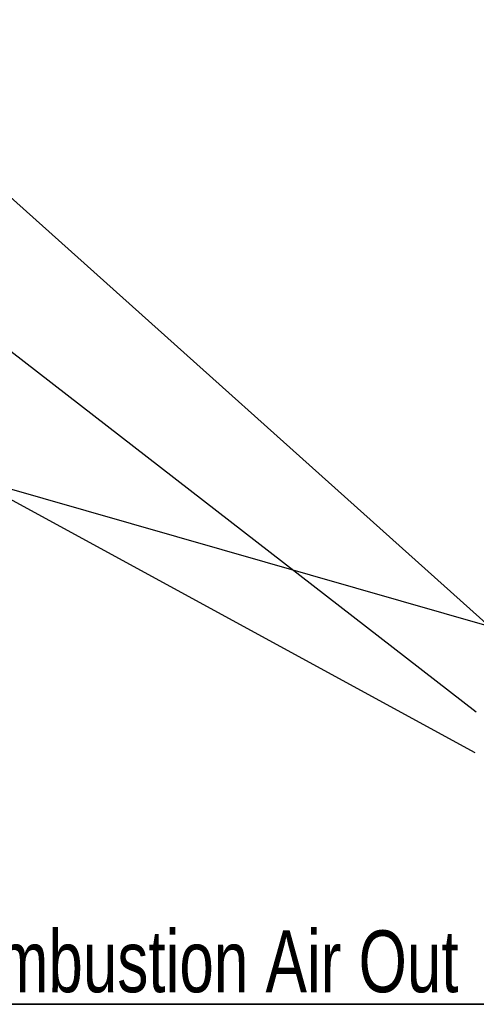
# Paper-space layout 'bovenaanzicht' of a CAD drawing. Header units: millimetres. Extents: x 21 to 204, y 7 to 289.
# Tile 17 of 19: x 104 to 126, y 175 to 223. Entities that reach past the tile are written whole.
import ezdxf

# ---------------------------------------------------------------- set-up
doc = ezdxf.new("R2010")
doc.units = ezdxf.units.MM
doc.layers.add('MATEN', color=7, linetype='Continuous')
doc.styles.add('SLDTEXTSTYLE4', font='TXT', dxfattribs={"width": 0.75})
doc.dimstyles.new('SLDDIMSTYLE6', dxfattribs={"dimtxt": 0.18, "dimasz": 0.5, "dimexe": 0, "dimexo": 0.0625, "dimgap": 0, "dimtad": 0, "dimtih": 1, "dimtoh": 1, "dimdec": 0, "dimrnd": 1e-09, "dimzin": 0, "dimdsep": 46, "dimtxsty": 'Standard', "dimblk1": 'DOT', "dimblk2": 'DOT', "dimsah": 1, "dimcen": 0.09, "dimadec": 0, "dimazin": 0, "dimtfac": 0.5, "dimtdec": 0, "dimtofl": 0, "dimtmove": 0, "dimatfit": 3, "dimldrblk": 'DOT', "dimfxl": 0, "dimfrac": 2, "dimtolj": 1, "dimtzin": 0, "dimarcsym": 0})

# ---------------------------------------------------------------- blocks, each defined once
blk = doc.blocks.new('SW_NOTE_8')
at = {"layer": 'MATEN', "color": 0}
for p, q in [((0, 0.288), (37.935, 0.288)), ((37.935, 0.288), (0, 0.288)), ((0, 0.288), (37.935, 0.288)), ((37.935, 0.288), (0, 0.288)), ((0, 0.288), (37.935, 0.288)), ((37.935, 0.288), (0, 0.288))]:
    blk.add_line(p, q, dxfattribs=at)
at = {"layer": 'MATEN', "color": 0, "insert": (0.047, 3.874), "char_height": 3, "attachment_point": 1, "style": 'SLDTEXTSTYLE4'}
blk.add_mtext('Combustion Air Out', dxfattribs=at)
blk = doc.blocks.new('_DOT')
at = {"color": 0, "linetype": 'ByBlock', "lineweight": -2}
blk.add_line((-0.5, 0), (-1, 0), dxfattribs=at)
at = {"color": 0, "linetype": 'ByBlock', "const_width": 0.5}
blk.add_lwpolyline([(-0.25, 0, 1), (0.25, 0, 1)], format="xyb", close=True, dxfattribs=at)

psp = doc.layouts.new('bovenaanzicht')

# ---------------------------------------------------------------- block references
at = {"layer": 'MATEN'}
psp.add_blockref('SW_NOTE_8', (99.046, 174.972), dxfattribs=at)

# ---------------------------------------------------------------- leaders
for points in [[(94.27, 222.788), (126.829, 193.603), (160.774, 193.603)], [(94.853, 213.749), (126.207, 189.45)], [(94.012, 204.984), (126.138, 187.486)], [(95.167, 202.688), (126.829, 193.603), (160.774, 193.603)]]:
    psp.add_leader(points, dimstyle='SLDDIMSTYLE6', dxfattribs=at)

doc.saveas('drawing.dxf')
